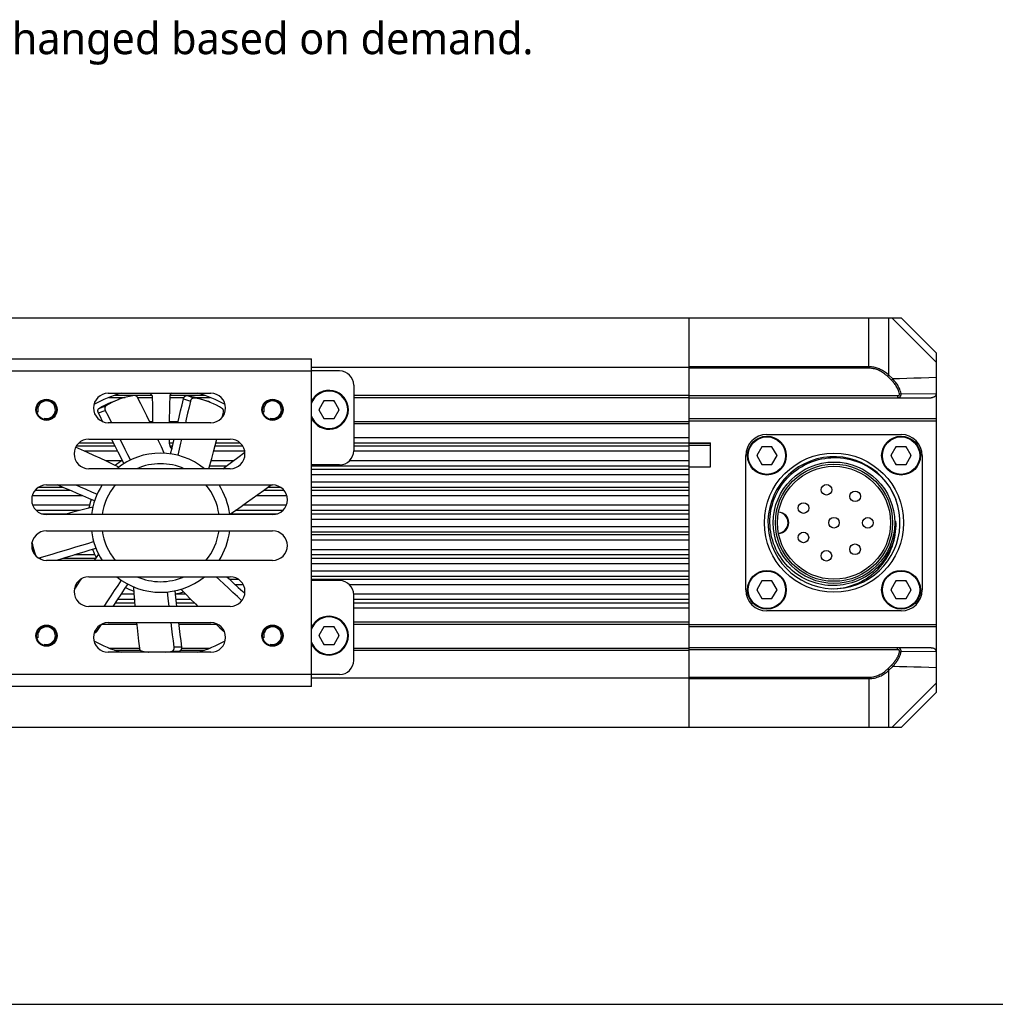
# Model space of a CAD drawing. Header units: millimetres. Extents: x 47 to 603, y 225 to 507.
# Tile 3 of 5: x 305 to 397, y 225 to 318. Entities that reach past the tile are written whole.
import ezdxf

# ---------------------------------------------------------------- set-up
doc = ezdxf.new("R2010")
doc.units = ezdxf.units.MM
doc.header["$LTSCALE"] = 46.255
doc.layers.get('0').update_dxf_attribs({"linetype": 'CONTINUOUS'})
for name, color, linetype in [('00_COMPONENTS', 7, 'CONTINUOUS'), ('50_ALL_DETAILS', 7, 'CONTINUOUS'), ('DRW0001FORMAT', 7, 'CONTINUOUS')]:
    doc.layers.add(name, color=color, linetype=linetype)
doc.styles.get("Standard").update_dxf_attribs({"font": 'Roboto-Regular.ttf'})

msp = doc.modelspace()

# ---------------------------------------------------------------- linework, layer by layer
at = {"color": 7}
msp.add_line((46.817476, 225.01778), (602.8311, 225.01778), dxfattribs=at)
at = {"layer": '00_COMPONENTS', "color": 7}
for p, q in [((294.477573, 289.830358), (388.367738, 289.830358)), ((368.367738, 251.163691), (368.367738, 289.830358)), ((391.701072, 286.497025), (388.367738, 289.830358)), ((391.701072, 254.497025), (391.701072, 286.497025)), ((304.034405, 285.963691), (332.701072, 285.963691)), ((332.701072, 255.030358), (332.701072, 285.963691)), ((368.367738, 285.163691), (332.701072, 285.163691)), ((335.367738, 284.830358), (332.701072, 284.830358)), ((313.534405, 282.730358), (323.201072, 282.730358)), ((314.679118, 282.713946), (314.674163, 282.730358)), ((322.05658, 282.713878), (322.061549, 282.730358)), ((336.701072, 283.497025), (336.701072, 277.297025)), ((313.593676, 282.330358), (315.138375, 282.330358)), ((314.160137, 281.988663), (313.869164, 281.850306)), ((313.919104, 281.917384), (314.571869, 282.154971)), ((316.300833, 282.330358), (317.71046, 282.330358)), ((319.342315, 282.330358), (320.679365, 282.330358)), ((321.814469, 282.330358), (323.141783, 282.330358)), ((322.554279, 282.070148), (322.242446, 282.151194)), ((322.323819, 282.170478), (322.976584, 281.932891)), ((333.886613, 281.997025), (333.405488, 281.163691)), ((334.848863, 281.997025), (333.886613, 281.997025)), ((335.329989, 281.163691), (334.848863, 281.997025)), ((336.701072, 282.330358), (368.367738, 282.330358)), ((368.367738, 282.297025), (391.192955, 282.297025)), ((313.250414, 281.099524), (313.514113, 280.579645)), ((324.285395, 280.444939), (324.400952, 280.941124)), ((333.405488, 281.163691), (333.886613, 280.330358)), ((334.848863, 280.330358), (335.329989, 281.163691)), ((312.940855, 280.063691), (313.002387, 280.063691)), ((313.514113, 280.579645), (313.84299, 279.930358)), ((323.201072, 279.930358), (313.534405, 279.930358)), ((317.417037, 280.063691), (317.746788, 280.063691)), ((319.282587, 280.063691), (320.131671, 280.063691)), ((333.886613, 280.330358), (334.848863, 280.330358)), ((336.701072, 280.063691), (368.367738, 280.063691)), ((391.701072, 280.297025), (368.367738, 280.297025)), ((391.701072, 280.097025), (368.367738, 280.097025)), ((311.701072, 278.397025), (325.034405, 278.397025)), ((368.367738, 278.030358), (370.367738, 278.030358)), ((370.367738, 275.763691), (370.367738, 278.030358)), ((375.701072, 278.830358), (388.367738, 278.830358)), ((368.367738, 277.830358), (370.367738, 277.830358)), ((375.217154, 277.663691), (374.736029, 276.830358)), ((376.179405, 277.663691), (375.217154, 277.663691)), ((376.66053, 276.830358), (376.179405, 277.663691)), ((387.883821, 277.663691), (387.402696, 276.830358)), ((388.846072, 277.663691), (387.883821, 277.663691)), ((389.327197, 276.830358), (388.846072, 277.663691)), ((373.701072, 264.163691), (373.701072, 276.830358)), ((374.736029, 276.830358), (375.217154, 275.997025)), ((376.179405, 275.997025), (376.66053, 276.830358)), ((387.402696, 276.830358), (387.883821, 275.997025)), ((388.846072, 275.997025), (389.327197, 276.830358)), ((390.367738, 276.830358), (390.367738, 264.163691)), ((325.034405, 275.597025), (311.701072, 275.597025)), ((335.367738, 275.963691), (332.701072, 275.963691)), ((368.367738, 275.763691), (370.367738, 275.763691)), ((375.217154, 275.997025), (376.179405, 275.997025)), ((387.883821, 275.997025), (388.846072, 275.997025)), ((307.701072, 274.063691), (329.034405, 274.063691)), ((387.748521, 272.979157), (387.869762, 272.688611)), ((329.034405, 271.263691), (307.701072, 271.263691)), ((387.868053, 270.599967), (387.866033, 270.631279)), ((387.867713, 270.562822), (387.866033, 270.631279)), ((387.869811, 270.569939), (387.868053, 270.599967)), ((307.701072, 269.730358), (329.034405, 269.730358)), ((387.868976, 270.497032), (387.867713, 270.562822)), ((387.871348, 270.5409), (387.869811, 270.569939)), ((387.872752, 270.511652), (387.871348, 270.5409)), ((387.873399, 270.497025), (387.872752, 270.511652)), ((306.43319, 268.000078), (306.327584, 268.599001)), ((306.404849, 268.249828), (306.490577, 267.939249)), ((329.034405, 266.930358), (307.701072, 266.930358)), ((311.701072, 265.397025), (325.034405, 265.397025)), ((335.367738, 265.030358), (332.701072, 265.030358)), ((375.217154, 264.997025), (374.736029, 264.163691)), ((374.736029, 264.163691), (375.217154, 263.330358)), ((376.179405, 264.997025), (375.217154, 264.997025)), ((376.66053, 264.163691), (376.179405, 264.997025)), ((376.179405, 263.330358), (376.66053, 264.163691)), ((387.883821, 264.997025), (387.402696, 264.163691)), ((387.402696, 264.163691), (387.883821, 263.330358)), ((388.846072, 264.997025), (387.883821, 264.997025)), ((389.327197, 264.163691), (388.846072, 264.997025)), ((388.846072, 263.330358), (389.327197, 264.163691)), ((336.701072, 257.497025), (336.701072, 263.697025)), ((375.217154, 263.330358), (376.179405, 263.330358)), ((387.883821, 263.330358), (388.846072, 263.330358)), ((325.034405, 262.597025), (311.701072, 262.597025)), ((388.367738, 262.163691), (375.701072, 262.163691)), ((312.858146, 260.888499), (312.429675, 260.231499)), ((312.940855, 260.930358), (316.208907, 260.930358)), ((313.534405, 261.063691), (323.201072, 261.063691)), ((320.179758, 260.930358), (323.706472, 260.930358)), ((333.886613, 260.663691), (333.405488, 259.830358)), ((334.848863, 260.663691), (333.886613, 260.663691)), ((335.329989, 259.830358), (334.848863, 260.663691)), ((336.701072, 260.930358), (368.367738, 260.930358)), ((368.367738, 260.897025), (391.701072, 260.897025)), ((368.367738, 260.697025), (391.701072, 260.697025)), ((333.405488, 259.830358), (333.886613, 258.997025)), ((334.848863, 258.997025), (335.329989, 259.830358)), ((313.593693, 258.663691), (316.466815, 258.663691)), ((320.441854, 258.663691), (323.141801, 258.663691)), ((333.886613, 258.997025), (334.848863, 258.997025)), ((336.701072, 258.663691), (368.367738, 258.663691)), ((391.192955, 258.697025), (368.367738, 258.697025)), ((323.201072, 258.263691), (313.534405, 258.263691)), ((314.673928, 258.263691), (314.678896, 258.280171)), ((322.056358, 258.280105), (322.061314, 258.263691)), ((335.367738, 256.163691), (332.701072, 256.163691)), ((368.367738, 255.830358), (332.701072, 255.830358)), ((332.701072, 255.030358), (304.034405, 255.030358)), ((391.701072, 254.497025), (388.367738, 251.163691)), ((388.367738, 251.163691), (292.85408, 251.163691))]:
    msp.add_line(p, q, dxfattribs=at)
at = {"layer": '00_COMPONENTS', "color": 4}
for p, q in [((385.332439, 285.080849), (385.332439, 289.830358)), ((387.220868, 284.41768), (387.220868, 289.830358)), ((391.701072, 285.613694), (387.484408, 289.830358)), ((304.034405, 284.830358), (332.701072, 284.830358)), ((385.332439, 285.22227), (368.367738, 285.22227)), ((385.332439, 285.080849), (368.367738, 285.080849)), ((387.107563, 284.301143), (387.220868, 284.41768)), ((387.460316, 283.958171), (387.107563, 284.301143)), ((387.573622, 284.074708), (387.220868, 284.41768)), ((387.460316, 283.958171), (387.573622, 284.074708)), ((388.231105, 282.652006), (388.370303, 282.684478)), ((388.370303, 282.684478), (391.6614, 282.673897)), ((314.121381, 282.530358), (317.646645, 282.530358)), ((319.342315, 282.530358), (322.614127, 282.530358)), ((320.633027, 282.211071), (321.285792, 281.973484)), ((321.603799, 282.26691), (320.951033, 282.504498)), ((336.701072, 282.530358), (368.367738, 282.530358)), ((368.367738, 282.497025), (388.044581, 282.497025)), ((388.044581, 282.497025), (388.044581, 282.297025)), ((312.597789, 280.86166), (313.250413, 281.099527)), ((312.652771, 281.290839), (313.305537, 281.528426)), ((336.701072, 279.863691), (368.367738, 279.863691)), ((310.77834, 278.049539), (314.020592, 278.049539)), ((319.284046, 278.049539), (319.657871, 278.049539)), ((323.696144, 278.049539), (325.95714, 278.049539)), ((336.701072, 278.549326), (368.367738, 278.549326)), ((336.701072, 278.049539), (368.367738, 278.049539)), ((314.177848, 277.737699), (310.51441, 277.737699)), ((314.429626, 277.237912), (311.316554, 277.237912)), ((319.584197, 277.737699), (319.341732, 277.737699)), ((326.412422, 277.237912), (323.484447, 277.237912)), ((326.221066, 277.737699), (323.615721, 277.737699)), ((368.367738, 277.737699), (336.701072, 277.737699)), ((368.367738, 277.237912), (336.701072, 277.237912)), ((368.367738, 277.997025), (370.367738, 277.997025)), ((314.809464, 276.350278), (313.254155, 276.350278)), ((325.347476, 276.350278), (323.245171, 276.350278)), ((368.367738, 276.350278), (336.306243, 276.350278)), ((324.678394, 275.850483), (323.107461, 275.850483)), ((368.367738, 275.850483), (332.701072, 275.850483)), ((332.701072, 275.544264), (368.367738, 275.544264)), ((332.701072, 275.044469), (368.367738, 275.044469)), ((332.701072, 274.349581), (368.367738, 274.349581)), ((309.927245, 273.543566), (306.612547, 273.543566)), ((306.957866, 273.849785), (309.21282, 273.849785)), ((330.122927, 273.543566), (328.187309, 273.543566)), ((328.604995, 273.849785), (329.777615, 273.849785)), ((332.701072, 273.849785), (368.367738, 273.849785)), ((368.367738, 273.543566), (332.701072, 273.543566)), ((311.090692, 273.043771), (306.354124, 273.043771)), ((330.381351, 273.043771), (327.495969, 273.043771)), ((368.367738, 273.043771), (332.701072, 273.043771)), ((311.767442, 272.150278), (306.399291, 272.150278)), ((310.792887, 271.650483), (306.736616, 271.650483)), ((329.998859, 271.650483), (325.512132, 271.650483)), ((330.336186, 272.150278), (326.233545, 272.150278)), ((368.367738, 272.150278), (332.701072, 272.150278)), ((368.367738, 271.650483), (332.701072, 271.650483)), ((307.235537, 271.344264), (309.658964, 271.344264)), ((325.217958, 271.344264), (329.499936, 271.344264)), ((332.701072, 271.344264), (368.367738, 271.344264)), ((332.701072, 270.844469), (368.367738, 270.844469)), ((332.701072, 270.149581), (368.367738, 270.149581)), ((332.701072, 269.649785), (368.367738, 269.649785)), ((368.367738, 269.343566), (332.701072, 269.343566)), ((368.367738, 268.843771), (332.701072, 268.843771)), ((306.433232, 267.950278), (306.354124, 267.950278)), ((312.054407, 267.950278), (311.996651, 267.950278)), ((368.367738, 267.950278), (332.701072, 267.950278)), ((307.15035, 267.043405), (307.122806, 267.199618)), ((309.318206, 267.144264), (312.344148, 267.144264)), ((312.275917, 267.450483), (310.333285, 267.450483)), ((368.367738, 267.450483), (332.701072, 267.450483)), ((332.701072, 267.144264), (368.367738, 267.144264)), ((332.701072, 266.644469), (368.367738, 266.644469)), ((332.701072, 265.949581), (368.367738, 265.949581)), ((325.83569, 265.143566), (324.998115, 265.143566)), ((332.701072, 265.449785), (368.367738, 265.449785)), ((368.367738, 265.143566), (332.701072, 265.143566)), ((310.602688, 264.643771), (310.460797, 264.643771)), ((326.27468, 264.643771), (325.52978, 264.643771)), ((368.367738, 264.643771), (336.306243, 264.643771)), ((315.991578, 263.25635), (314.40703, 263.25635)), ((315.950993, 263.756137), (314.734927, 263.756137)), ((320.833008, 263.756137), (319.851554, 263.756137)), ((321.326891, 263.25635), (319.904179, 263.25635)), ((368.367738, 263.756137), (336.701072, 263.756137)), ((368.367738, 263.25635), (336.701072, 263.25635)), ((314.202641, 262.944511), (316.018112, 262.944511)), ((319.940852, 262.944511), (321.638322, 262.944511)), ((336.701072, 262.944511), (368.367738, 262.944511)), ((336.701072, 262.444723), (368.367738, 262.444723)), ((336.701072, 261.130358), (368.367738, 261.130358)), ((312.429675, 260.231499), (312.306809, 260.334596)), ((320.441854, 258.751318), (319.747195, 258.751318)), ((388.044581, 258.497025), (368.367738, 258.497025)), ((388.044581, 258.497025), (388.044581, 258.697025)), ((314.12135, 258.463691), (316.54456, 258.463691)), ((319.548725, 258.366822), (320.243383, 258.366822)), ((320.377254, 258.463691), (322.614095, 258.463691)), ((336.701072, 258.463691), (368.367738, 258.463691)), ((388.231105, 258.342043), (388.370303, 258.309572)), ((391.6614, 258.320153), (388.370303, 258.309572)), ((387.107563, 256.692907), (387.460316, 257.035879)), ((387.107563, 256.692907), (387.220868, 256.576369)), ((387.220868, 256.576369), (387.573622, 256.919342)), ((387.460316, 257.035879), (387.573622, 256.919342)), ((332.701072, 256.163691), (304.034405, 256.163691)), ((368.367738, 255.913201), (385.332439, 255.913201)), ((368.367738, 255.771779), (385.332439, 255.771779)), ((385.332439, 255.913201), (385.332439, 251.163691)), ((387.220868, 251.163691), (387.220868, 256.576369)), ((391.701072, 255.380355), (387.484408, 251.163691))]:
    msp.add_line(p, q, dxfattribs=at)
for points in [[(387.220868, 284.41768), (387.115786, 284.512559), (387.011065, 284.599923), (386.907039, 284.679934), (386.804232, 284.752473), (386.70272, 284.818015), (386.602097, 284.877573), (386.502791, 284.931244), (386.404786, 284.979216), (386.306902, 285.022514), (386.209903, 285.061124), (386.113285, 285.095198), (386.013833, 285.125713), (385.911283, 285.152843), (385.806007, 285.176091), (385.695649, 285.195044), (385.57946, 285.209261), (385.458346, 285.218457), (385.332439, 285.22227)], [(387.107563, 284.301143), (387.008301, 284.392814), (386.909968, 284.477529), (386.812563, 284.555286), (386.716056, 284.625658), (386.620478, 284.689073), (386.525917, 284.746813), (386.43267, 284.798913), (386.340441, 284.845339), (386.248434, 284.887271), (386.157332, 284.924818), (386.066452, 284.957871), (385.972949, 284.987278), (385.876568, 285.013616), (385.777563, 285.036307), (385.673856, 285.054464), (385.564753, 285.067793), (385.450947, 285.076587), (385.332439, 285.080849)], [(388.231105, 282.652006), (388.196985, 282.776433), (388.159165, 282.894777), (388.117644, 283.007038), (388.071831, 283.112938), (388.022317, 283.212754), (387.970878, 283.307325), (387.917748, 283.396619), (387.862692, 283.480667), (387.806783, 283.5604), (387.750203, 283.63583), (387.692771, 283.706945), (387.635013, 283.774647), (387.577106, 283.839235), (387.518874, 283.90041), (387.460316, 283.958171)], [(391.701072, 284.194479), (390.983037, 284.174086), (390.277053, 284.153865), (389.583119, 284.133817), (388.901236, 284.113941), (388.231404, 284.094238), (387.573622, 284.074708)], [(388.370303, 282.684478), (388.335718, 282.816854), (388.296421, 282.942802), (388.252878, 283.062269), (388.205301, 283.174984), (388.154361, 283.281239), (388.101134, 283.381854), (388.046068, 283.476875), (387.989354, 283.566384), (387.93155, 283.65123), (387.87298, 283.731492), (387.813769, 283.807249), (387.754083, 283.879309), (387.69406, 283.947976), (387.633859, 284.013082), (387.573622, 284.074708)], [(388.044581, 282.297025), (388.063422, 282.297567), (388.0817, 282.299137), (388.099379, 282.301649), (388.116408, 282.305012), (388.132785, 282.309145), (388.14856, 282.313993), (388.163729, 282.319497), (388.178266, 282.325583), (388.192188, 282.332206), (388.205498, 282.339314), (388.218182, 282.346844), (388.230233, 282.354738), (388.241641, 282.362937), (388.252422, 282.371393), (388.262608, 282.380078), (388.272181, 282.388922), (388.281174, 282.397906), (388.289692, 282.407087), (388.297724, 282.416418), (388.305288, 282.425889), (388.312508, 282.435644), (388.319388, 282.445676), (388.325908, 282.455967), (388.332139, 282.466668), (388.338082, 282.477805), (388.343695, 282.489345), (388.34896, 282.501358), (388.35386, 282.513854), (388.358356, 282.526811), (388.362393, 282.540254), (388.365935, 282.554142), (388.368955, 282.568487), (388.37139, 282.583398), (388.373202, 282.598856), (388.374336, 282.614832), (388.374681, 282.631414), (388.374155, 282.648603), (388.372716, 282.66631), (388.370303, 282.684478)], [(388.044581, 282.497025), (388.055398, 282.497298), (388.065858, 282.497915), (388.07596, 282.498875), (388.085705, 282.500205), (388.095091, 282.501878), (388.104125, 282.503812), (388.112806, 282.506003), (388.121135, 282.508454), (388.129108, 282.511097), (388.136727, 282.513932), (388.143991, 282.516959), (388.150894, 282.52011), (388.157427, 282.523381), (388.163599, 282.526776), (388.169434, 282.530246), (388.174918, 282.533775), (388.180066, 282.537378), (388.184943, 282.54105), (388.189547, 282.544775), (388.193879, 282.548569), (388.198009, 282.552472), (388.201951, 282.556482), (388.20569, 282.5606), (388.20925, 282.564882), (388.212652, 282.569336), (388.215876, 282.573954), (388.218883, 282.578758), (388.221685, 282.583756), (388.224272, 282.588942), (388.226576, 282.594316), (388.228602, 282.599871), (388.230346, 282.605614), (388.231727, 282.611574), (388.23276, 282.617757), (388.23343, 282.624157), (388.233612, 282.63078), (388.233264, 282.637631), (388.232428, 282.644706), (388.231105, 282.652006)], [(388.370303, 258.309572), (388.372751, 258.327721), (388.37421, 258.345914), (388.374683, 258.364096), (388.374179, 258.382167), (388.372708, 258.40012), (388.370265, 258.418035), (388.366831, 258.435934), (388.362416, 258.453683), (388.35706, 258.471135), (388.350779, 258.488219), (388.343589, 258.504906), (388.335548, 258.521115), (388.326688, 258.536785), (388.317028, 258.551895), (388.306608, 258.566426), (388.295502, 258.580287), (388.283693, 258.5935), (388.271066, 258.606191), (388.257656, 258.618287), (388.243453, 258.629744), (388.228245, 258.640666), (388.211984, 258.650981), (388.194723, 258.660547), (388.176378, 258.669303), (388.156939, 258.677121), (388.136455, 258.683851), (388.114929, 258.689368), (388.092393, 258.693515), (388.068919, 258.696121), (388.044581, 258.697025)], [(388.231105, 258.342043), (388.2325, 258.349339), (388.233336, 258.356609), (388.233613, 258.363853), (388.233329, 258.371075), (388.232486, 258.37827), (388.231084, 258.385429), (388.229113, 258.39258), (388.226582, 258.399694), (388.223523, 258.406669), (388.219927, 258.413495), (388.215802, 258.420181), (388.211204, 258.426661), (388.206134, 258.432923), (388.200593, 258.438977), (388.194631, 258.444785), (388.188281, 258.45033), (388.181511, 258.455628), (388.174277, 258.460691), (388.166604, 258.465531), (388.158467, 258.470136), (388.149755, 258.474481), (388.140442, 258.4786), (388.130553, 258.482458), (388.120055, 258.485936), (388.10892, 258.489049), (388.097175, 258.491781), (388.084864, 258.493962), (388.072003, 258.495534), (388.058575, 258.496555), (388.044581, 258.497025)], [(387.460316, 257.035879), (387.492945, 257.068091), (387.524655, 257.100207), (387.555444, 257.132227), (387.585389, 257.164279), (387.614415, 257.196235), (387.642289, 257.227709), (387.668818, 257.258478), (387.694195, 257.288764), (387.718772, 257.318853), (387.742483, 257.348606), (387.765394, 257.378162), (387.788053, 257.408216), (387.810557, 257.43883), (387.832808, 257.469942), (387.855068, 257.502064), (387.877426, 257.535277), (387.899792, 257.569499), (387.922162, 257.605), (387.94456, 257.641776), (387.966962, 257.679831), (387.989288, 257.719438), (388.011566, 257.760596), (388.033768, 257.803305), (388.055728, 257.84785), (388.077481, 257.894231), (388.098992, 257.942446), (388.11999, 257.992776), (388.140516, 258.045225), (388.16053, 258.099788), (388.179635, 258.156725), (388.1977, 258.216124), (388.214856, 258.277897), (388.231105, 258.342043)], [(387.573622, 256.919342), (387.607339, 256.953614), (387.640091, 256.987815), (387.671885, 257.021927), (387.702821, 257.056054), (387.732814, 257.090064), (387.761599, 257.123584), (387.788995, 257.156352), (387.815221, 257.188584), (387.840615, 257.220615), (387.8651, 257.252301), (387.888772, 257.28376), (387.912197, 257.315745), (387.935445, 257.348337), (387.958427, 257.38146), (387.981445, 257.415644), (388.004552, 257.450996), (388.027648, 257.48743), (388.050782, 257.525211), (388.073937, 257.564353), (388.097066, 257.604866), (388.120164, 257.647015), (388.143201, 257.690815), (388.16612, 257.73628), (388.18885, 257.783682), (388.211354, 257.833037), (388.233554, 257.884359), (388.255305, 257.937915), (388.276553, 257.993724), (388.297201, 258.051793), (388.317012, 258.112381), (388.335838, 258.17558), (388.353635, 258.24131), (388.370303, 258.309572)], [(385.332439, 255.913201), (385.454415, 255.916406), (385.576465, 255.926526), (385.698589, 255.94356), (385.821748, 255.967843), (385.944981, 255.999041), (386.065403, 256.036146), (386.182829, 256.079625), (386.297444, 256.129011), (386.406926, 256.181891), (386.510993, 256.238515), (386.609926, 256.298634), (386.702248, 256.35908), (386.787721, 256.419888), (386.866583, 256.481023), (386.938075, 256.53922), (387.001942, 256.593388), (387.058438, 256.644617), (387.107563, 256.692907)], [(391.701072, 256.79957), (390.983071, 256.819962), (390.277107, 256.840182), (389.58318, 256.86023), (388.90129, 256.880106), (388.231438, 256.89981), (387.573622, 256.919342)], [(385.332439, 255.771779), (385.461853, 255.775159), (385.591761, 255.785585), (385.72196, 255.803107), (385.853087, 255.82803), (385.984071, 255.860177), (386.112188, 255.898648), (386.237226, 255.943483), (386.359115, 255.99427), (386.475511, 256.049045), (386.586289, 256.107544), (386.691594, 256.169333), (386.789683, 256.231889), (386.880605, 256.294768), (386.96464, 256.357594), (387.040562, 256.417778), (387.108167, 256.474165), (387.168186, 256.527133), (387.220868, 256.576369)]]:
    msp.add_lwpolyline(points, dxfattribs=at)
at = {"layer": '00_COMPONENTS', "color": 7}
for points in [[(391.6614, 282.673897), (391.665085, 282.64332), (391.664837, 282.613026), (391.660658, 282.583013), (391.652452, 282.552994), (391.640315, 282.523257), (391.624529, 282.494668), (391.605031, 282.467312), (391.581884, 282.441105), (391.555569, 282.416654), (391.526116, 282.393996), (391.493495, 282.373095), (391.458094, 282.354453), (391.419865, 282.338014), (391.378856, 282.323835), (391.335606, 282.312579), (391.290296, 282.30447), (391.242746, 282.299285), (391.192955, 282.297025)], [(391.701072, 282.297025), (391.699666, 282.338962), (391.697511, 282.380883), (391.694607, 282.422787), (391.690957, 282.464673), (391.686557, 282.506542), (391.681402, 282.548399), (391.67549, 282.590244), (391.668823, 282.632077), (391.6614, 282.673897)], [(312.652771, 281.290839), (312.931531, 281.459307), (313.216398, 281.612719), (313.507372, 281.751076), (313.804855, 281.874521), (313.919118, 281.917344)], [(313.869164, 281.850306), (313.584297, 281.696894), (313.305537, 281.528426)], [(314.571884, 282.154931), (314.45762, 282.112109), (314.160137, 281.988663)], [(316.023358, 282.498765), (315.700572, 282.452464), (315.382686, 282.390676), (315.069699, 282.313403), (314.76121, 282.220499), (314.571884, 282.154931)], [(316.300833, 282.310136), (316.283148, 282.340987), (316.264128, 282.369279), (316.243774, 282.395013), (316.221871, 282.418315), (316.198634, 282.439058), (316.174707, 282.456862), (316.150104, 282.471689), (316.124812, 282.483576), (316.09943, 282.492254), (316.074161, 282.497634), (316.048804, 282.499804), (316.023358, 282.498765)], [(317.481408, 279.930358), (317.450574, 279.994702), (317.167778, 280.576454), (316.881898, 281.156259), (316.592916, 281.734153), (316.300833, 282.310136)], [(320.100434, 279.930358), (320.227688, 280.473542), (320.36308, 281.052684), (320.498193, 281.63186), (320.633027, 282.211071)], [(320.633027, 282.211071), (320.642573, 282.245534), (320.654359, 282.278541), (320.668384, 282.310092), (320.684852, 282.340485), (320.703559, 282.369422), (320.723898, 282.396009), (320.745913, 282.420178), (320.769561, 282.441998), (320.794095, 282.460782), (320.819544, 282.476443), (320.845879, 282.489069), (320.872277, 282.49823), (320.898461, 282.503784), (320.924708, 282.505874), (320.951016, 282.5045)], [(321.285792, 281.973484), (321.153633, 281.405765), (321.021201, 280.838079), (320.888496, 280.270427), (320.808827, 279.930358)], [(320.951016, 282.5045), (321.272848, 282.45437), (321.58968, 282.388782), (321.901513, 282.307735), (322.208748, 282.211081), (322.323804, 282.170438)], [(321.603782, 282.266913), (321.577469, 282.268287), (321.551219, 282.266196), (321.525032, 282.26064), (321.498632, 282.251477), (321.472296, 282.238849), (321.446846, 282.223185), (321.422312, 282.204399), (321.398665, 282.182578), (321.376651, 282.158408), (321.356314, 282.13182), (321.337609, 282.102884), (321.321144, 282.072494), (321.30712, 282.040945), (321.295336, 282.007942), (321.285792, 281.973484)], [(322.242446, 282.151194), (321.925613, 282.216783), (321.603782, 282.266913)], [(322.976569, 281.932851), (322.861513, 281.973494), (322.554279, 282.070148)], [(324.309475, 281.263254), (324.032445, 281.435267), (323.749214, 281.592269), (323.459782, 281.734257), (323.163748, 281.861382), (322.976569, 281.932851)], [(312.597789, 280.86166), (312.58295, 280.894196), (312.570762, 280.927057), (312.561225, 280.960242), (312.554304, 280.994109), (312.550034, 281.028301), (312.548525, 281.061741), (312.549854, 281.094407), (312.553944, 281.126322), (312.560664, 281.156482), (312.570092, 281.184837), (312.58215, 281.211437), (312.596483, 281.235423), (312.612972, 281.256509), (312.631734, 281.274981), (312.652771, 281.290839)], [(313.019662, 280.029593), (312.86681, 280.33129), (312.597789, 280.86166)], [(313.305537, 281.528426), (313.284509, 281.512576), (313.265754, 281.494115), (313.249271, 281.473043), (313.234941, 281.449073), (313.222884, 281.422493), (313.213454, 281.394158), (313.206728, 281.364021), (313.202631, 281.33213), (313.20129, 281.299488), (313.202784, 281.266071), (313.207035, 281.231903), (313.213935, 281.198057), (313.223446, 281.164891), (313.235606, 281.132046), (313.250414, 281.099524)], [(324.400952, 280.941124), (324.407251, 280.975276), (324.410897, 281.00855), (324.411891, 281.040945), (324.410167, 281.072751), (324.40579, 281.103679), (324.398956, 281.132858), (324.389627, 281.160228), (324.37784, 281.185851), (324.363901, 281.209034), (324.347912, 281.229547), (324.32977, 281.24762), (324.309475, 281.263254)], [(315.010503, 276.082832), (314.743365, 276.614423), (314.475992, 277.145861), (314.208384, 277.677147), (313.845248, 278.397025)], [(314.617824, 278.397025), (314.829131, 277.977992), (315.091439, 277.457211), (315.353515, 276.93628), (315.615359, 276.415199)], [(318.817483, 277.058414), (318.550411, 277.649274), (318.280187, 278.238325), (318.206309, 278.397025)], [(319.409485, 276.99941), (319.546549, 277.578345), (319.739848, 278.397025)], [(320.448509, 278.397025), (320.354943, 278.000154), (320.220872, 277.432672), (320.086528, 276.865223)], [(323.036325, 275.597025), (323.128131, 275.924131), (323.299786, 276.549135), (323.467864, 277.17478), (323.632375, 277.801105), (323.785339, 278.397025)], [(314.518965, 275.747492), (313.934518, 276.028482), (313.348819, 276.306061), (312.761865, 276.580228), (312.173623, 276.850999), (311.584127, 277.11836), (310.993483, 277.38226), (310.44925, 277.621771)], [(324.338779, 275.597025), (324.799303, 275.940719), (325.275858, 276.296724), (325.752221, 276.652935), (326.424931, 277.156604)], [(375.988166, 270.497025), (375.991961, 270.786856), (376.009588, 271.075944), (376.040966, 271.363632), (376.085964, 271.649247), (376.144457, 271.932172), (376.216346, 272.211841), (376.301411, 272.487446), (376.399442, 272.758547), (376.510406, 273.025114), (376.634321, 273.286984), (376.77079, 273.543061), (376.919081, 273.791956), (377.078628, 274.032888), (377.249154, 274.265619), (377.430217, 274.489665), (377.621135, 274.704332), (377.821627, 274.909447), (378.031924, 275.105251), (378.251809, 275.291427), (378.480647, 275.467327), (378.718126, 275.632614), (378.963783, 275.786851), (379.217102, 275.929602), (379.477679, 276.06052), (379.745179, 276.179292), (380.018845, 276.285439), (380.29759, 276.378458), (380.58081, 276.458103), (380.867843, 276.524145), (381.157452, 276.576301), (381.448768, 276.614476), (381.741309, 276.638666), (382.034405, 276.648863)], [(382.034405, 276.648863), (382.345358, 276.644403), (382.656417, 276.624177), (382.966778, 276.588134), (383.275891, 276.536213), (383.582678, 276.468471), (383.885562, 276.385215), (384.18376, 276.286677), (384.476508, 276.173129), (384.762351, 276.045221), (385.040337, 275.903556), (385.310105, 275.748495), (385.571154, 275.580465), (385.822474, 275.400297), (386.063946, 275.208267), (386.296291, 275.003789), (386.519291, 274.786807), (386.731792, 274.558177), (386.933003, 274.318573), (387.122407, 274.068433), (387.299356, 273.808424), (387.462999, 273.539688), (387.612814, 273.263089), (387.748521, 272.979157)], [(312.229841, 272.55308), (311.683502, 272.788587), (311.13708, 273.023826), (310.590576, 273.258797), (310.043989, 273.493501), (309.49732, 273.727937), (308.713071, 274.063691)], [(310.464171, 274.063691), (310.87281, 273.888214), (311.408468, 273.657892), (311.944045, 273.427306), (312.479541, 273.196455)], [(324.990372, 271.294256), (325.525941, 271.659911), (326.059182, 272.028356), (326.590096, 272.399593), (327.118714, 272.773644), (327.645004, 273.150485), (328.168873, 273.53005), (328.690288, 273.912316), (328.894353, 274.063691)], [(312.068876, 271.980254), (311.440546, 271.819825), (310.813448, 271.655978), (310.187582, 271.488712), (309.562911, 271.318017), (309.368391, 271.263691)], [(382.034405, 264.556512), (381.750047, 264.560097), (381.465494, 264.57734), (381.181406, 264.608293), (380.898266, 264.65301), (380.616928, 264.711464), (380.3386, 264.783456), (380.063847, 264.868864), (379.793402, 264.967477), (379.528666, 265.078733), (379.270419, 265.202167), (379.018992, 265.337484), (378.775019, 265.48421), (378.539218, 265.641743), (378.311809, 265.80976), (378.092692, 265.988242), (377.882388, 266.176724), (377.681294, 266.374808), (377.489238, 266.58272), (377.306411, 266.800458), (377.133649, 267.02724), (376.971744, 267.262125), (376.821077, 267.5046), (376.682007, 267.754124), (376.555104, 268.009595), (376.440763, 268.269961), (376.33897, 268.535048), (376.249681, 268.805053), (376.173112, 269.079642), (376.109544, 269.357966), (376.059109, 269.639479), (376.021963, 269.923591), (375.998276, 270.209651), (375.988166, 270.497025)], [(387.868976, 270.497032), (387.865683, 270.218988), (387.849171, 269.942), (387.819566, 269.666695), (387.777085, 269.394063), (387.721891, 269.124324), (387.65392, 268.856956), (387.573188, 268.592333), (387.479851, 268.331309), (387.373892, 268.074115), (387.255217, 267.820951), (387.124148, 267.572892), (386.981409, 267.331437), (386.827483, 267.097341), (386.662612, 266.870904), (386.48736, 266.652827), (386.302198, 266.443596), (386.107556, 266.243617), (385.904009, 266.053404), (385.692481, 265.873673), (385.47311, 265.704386), (385.245209, 265.545041), (385.008842, 265.395876), (384.76481, 265.257594), (384.513431, 265.130547), (384.254967, 265.015069), (383.990168, 264.91169), (383.720143, 264.820971), (383.445382, 264.743167), (383.166608, 264.678573), (382.885366, 264.627562), (382.602629, 264.59023), (382.318755, 264.566547), (382.034405, 264.556512)], [(382.034405, 264.263691), (382.327954, 264.282469), (382.620561, 264.315149), (382.911558, 264.361725), (383.20061, 264.422235), (383.486694, 264.496555), (383.768149, 264.584243), (384.044122, 264.684924), (384.314258, 264.79836), (384.577723, 264.924092), (384.833795, 265.061623), (385.082145, 265.210619), (385.322558, 265.370827), (385.554435, 265.54174), (385.777408, 265.722992), (385.991544, 265.91462), (386.196541, 266.116434), (386.391688, 266.32779), (386.576413, 266.548071), (386.750178, 266.7766), (386.912717, 267.013017), (387.063869, 267.257158), (387.203543, 267.509097), (387.330984, 267.767696), (387.445239, 268.030877), (387.546029, 268.297462), (387.633503, 268.567265), (387.707614, 268.839607), (387.768308, 269.113586), (387.815687, 269.388785), (387.849887, 269.665285), (387.870907, 269.942697), (387.878729, 270.220152), (387.873399, 270.497025)], [(306.327995, 268.601517), (306.334936, 268.564227), (306.404849, 268.249828)], [(306.523266, 267.575658), (306.455562, 267.880122), (306.433232, 268.000086)], [(306.490577, 267.939249), (306.592192, 267.63207), (306.700606, 267.351786)], [(307.122806, 267.199618), (307.680544, 267.369023), (308.238391, 267.538173), (308.796347, 267.707067), (309.354412, 267.875706), (309.912585, 268.044089), (310.470866, 268.212216), (311.029255, 268.380087), (311.587752, 268.547702), (312.146357, 268.715062)], [(312.368621, 268.061738), (311.798719, 267.890968), (311.228925, 267.719941), (310.659241, 267.548654), (310.089666, 267.37711), (309.520199, 267.205307), (308.950843, 267.033246), (308.61096, 266.930358)], [(306.887411, 267.192359), (306.917227, 267.185842), (306.950421, 267.181524), (306.984833, 267.179793), (307.019385, 267.180729), (307.053718, 267.184358), (307.088192, 267.190655), (307.122806, 267.199618)], [(312.613513, 267.519439), (312.235304, 266.992665), (312.191094, 266.930358)], [(310.978121, 265.194832), (310.753843, 264.867234), (310.391387, 264.33139), (310.321158, 264.2263)], [(313.150641, 262.597025), (313.491803, 263.118155), (313.811396, 263.605806), (314.131236, 264.09333), (314.451322, 264.580728), (314.771654, 265.067999)], [(326.133566, 263.131286), (325.722604, 263.516646), (325.297525, 263.915623), (324.872611, 264.31482), (324.447865, 264.714238), (324.023286, 265.113876), (323.722751, 265.397025)], [(324.728762, 265.397025), (324.92835, 265.209169), (325.361699, 264.801675), (325.795219, 264.394404), (326.228906, 263.987358), (326.420795, 263.807426)], [(315.361904, 264.710384), (315.035102, 264.213241), (314.708549, 263.71597), (314.382246, 263.218571), (313.975, 262.597025)], [(315.898088, 264.452366), (315.946967, 263.805726), (315.999426, 263.159706), (316.048284, 262.597025)], [(320.385715, 264.214137), (320.838807, 263.7502), (321.294243, 263.289041), (321.752025, 262.830658), (321.987977, 262.597025)], [(319.287322, 262.597025), (319.194851, 263.382507), (319.127016, 263.961682)], [(319.809113, 264.067095), (319.878323, 263.476202), (319.947807, 262.885372), (319.981855, 262.597025)], [(316.19507, 261.063691), (316.245076, 260.581828), (316.315419, 259.93914), (316.389332, 259.297188), (316.466815, 258.655972)], [(319.747195, 258.751318), (319.677213, 259.33), (319.607499, 259.908743), (319.538053, 260.487549), (319.469202, 261.063691)], [(320.163824, 261.063691), (320.228479, 260.522676), (320.29933, 259.93216), (320.370455, 259.341708), (320.441854, 258.751318)], [(323.640679, 260.992645), (324.075693, 260.580811), (324.500123, 260.183498)], [(312.429675, 260.231499), (312.408917, 260.202379), (312.386553, 260.175394), (312.362582, 260.150543), (312.336713, 260.127615), (312.309237, 260.106822), (312.281031, 260.088794), (312.252077, 260.073612), (312.222393, 260.061196), (312.192914, 260.051937), (312.189286, 260.051191)], [(316.466815, 258.655972), (316.472577, 258.621725), (316.480531, 258.58921), (316.490676, 258.558429), (316.503175, 258.52913), (316.517865, 258.501565), (316.534267, 258.476483), (316.552395, 258.453954), (316.572234, 258.433908), (316.593261, 258.416891), (316.615303, 258.403084), (316.638532, 258.392305), (316.662949, 258.384555)], [(319.548741, 258.366826), (319.573937, 258.374535), (319.597889, 258.385477), (319.620597, 258.399654), (319.64227, 258.417294), (319.662699, 258.438169), (319.681256, 258.461592), (319.697886, 258.487636), (319.712643, 258.516229), (319.725064, 258.546471), (319.735081, 258.57841), (319.742761, 258.611999), (319.747839, 258.646188), (319.750226, 258.68063), (319.750012, 258.715673), (319.747195, 258.751318)], [(320.441854, 258.751318), (320.44467, 258.715668), (320.444884, 258.680621), (320.442496, 258.646175), (320.437416, 258.611983), (320.429734, 258.578393), (320.419716, 258.546453), (320.407294, 258.516212), (320.392535, 258.48762), (320.375905, 258.461578), (320.357348, 258.438157), (320.336919, 258.417286), (320.315247, 258.399648), (320.292541, 258.385474), (320.268592, 258.374533), (320.2434, 258.366826)], [(391.192955, 258.697025), (391.2428, 258.694757), (391.290395, 258.689562), (391.335739, 258.68144), (391.379014, 258.670167), (391.420038, 258.655967), (391.458274, 258.639511), (391.49367, 258.620853), (391.526278, 258.59994), (391.555715, 258.577272), (391.582012, 258.552814), (391.605138, 258.526603), (391.624615, 258.499245), (391.64038, 258.47065), (391.652497, 258.440908), (391.660686, 258.4109), (391.664852, 258.380917), (391.665091, 258.350668), (391.6614, 258.320153)], [(391.6614, 258.320153), (391.668823, 258.361973), (391.67549, 258.403805), (391.681402, 258.445651), (391.686557, 258.487507), (391.690957, 258.529376), (391.694607, 258.571262), (391.697511, 258.613166), (391.699666, 258.655087), (391.701072, 258.697025)], [(316.662949, 258.384555), (316.982105, 258.317665), (317.301953, 258.267003), (317.332781, 258.263691)], [(318.95397, 258.263691), (319.229173, 258.30386), (319.548741, 258.366826)], [(320.2434, 258.366826), (319.923831, 258.30386), (319.648628, 258.263691)]]:
    msp.add_lwpolyline(points, dxfattribs=at)
for centre, radius in [((307.701072, 281.163691), 1), ((307.701072, 281.163691), 0.933301), ((329.034405, 281.163691), 1), ((329.034405, 281.163691), 0.933301), ((375.701072, 276.830358), 1.833333), ((388.367738, 276.830358), 1.833333), ((382.034405, 270.497025), 5.733333), ((382.034405, 270.497025), 5.533333), ((382.034405, 270.497025), 5.333333), ((381.32841, 273.608547), 0.5), ((384.032185, 272.986436), 0.5), ((379.156291, 271.882476), 0.5), ((382.034405, 270.497025), 0.5), ((385.231513, 270.48463), 0.5), ((379.151322, 269.108561), 0.5), ((381.317242, 267.374718), 0.5), ((384.023228, 267.987137), 0.5), ((375.701072, 264.163691), 1.833333), ((388.367738, 264.163691), 1.833333), ((307.701072, 259.830358), 1), ((307.701072, 259.830358), 0.933301), ((329.034405, 259.830358), 1), ((329.034405, 259.830358), 0.933301)]:
    msp.add_circle(centre, radius, dxfattribs=at)
at = {"layer": '00_COMPONENTS', "color": 4}
for centre, radius in [((375.701072, 276.830358), 1.766667), ((388.367738, 276.830358), 1.766667), ((382.034405, 270.497025), 6.566667), ((375.701072, 264.163691), 1.766667), ((388.367738, 264.163691), 1.766667)]:
    msp.add_circle(centre, radius, dxfattribs=at)
at = {"layer": '00_COMPONENTS', "color": 7}
for centre, radius, start, end in [((335.367738, 283.497025), 1.333333, 0, 90), ((313.534405, 281.330358), 1.4, 90, 270), ((318.367738, 270.497025), 12.761617, 106.53121995, 119.04254715), ((316.0446, 281.417068), 1.951324, 31.38552974, 42.31096833), ((320.964436, 281.247816), 2.070734, 134.25933229, 141.56884974), ((318.367738, 270.497025), 12.761617, 60.95688884, 73.46878278), ((323.201072, 281.330358), 1.4, 270, 90), ((334.367738, 281.163691), 1.833333, 204.41714365, 155.58285635), ((-171.687006, 273.743557), 489.474656, 0.72421936, 1.01724123), ((409.828879, 279.10787), 90.551439, 177.83103438, 179.47956965), ((334.367738, 281.163691), 0.933333, 117.85197764, 123.23449942), ((334.367738, 281.163691), 0.933333, 57.83662832, 63.23449942), ((334.367738, 281.163691), 0.933333, 177.30059014, 183.23449942), ((334.367738, 281.163691), 0.933333, 357.30059014, 3.23449942), ((334.367738, 281.163691), 0.933333, 237.83662832, 243.23449942), ((334.367738, 281.163691), 0.933333, 297.85197764, 303.23449942), ((311.701072, 276.997025), 1.4, 90, 270), ((409.828879, 279.10787), 90.551439, 180.44978619, 180.69207464), ((325.034405, 276.997025), 1.4, 270, 90), ((375.701072, 276.830358), 2, 90, 180), ((388.367738, 276.830358), 2, 0, 90), ((320.187525, 278.055742), 0.904436, 182.6371868, 222.06006075), ((335.367738, 277.297025), 1.333333, 270, 360), ((375.701072, 276.830358), 0.933333, 117.90845362, 123.56599281), ((375.701072, 276.830358), 0.933333, 58.11066036, 63.23449942), ((388.367738, 276.830358), 0.933333, 117.90845362, 123.56599281), ((388.367738, 276.830358), 0.933333, 58.11066036, 63.23449942), ((318.469146, 270.498049), 6.902869, 121.52204064, 128.38412296), ((318.469146, 270.498049), 6.569506, 50.92630745, 129.08986318), ((375.701072, 276.830358), 0.933333, 177.02347077, 183.56599281), ((382.034405, 270.497025), 6.233333, 20.8941277, 20.58468371), ((375.701072, 276.830358), 0.933333, 357.57448587, 2.9067657), ((388.367738, 276.830358), 0.933333, 177.02347077, 183.56599281), ((388.367738, 276.830358), 0.933333, 357.57448587, 2.9067657), ((375.701072, 276.830358), 0.933333, 237.55936238, 243.23449942), ((375.701072, 276.830358), 0.933333, 297.79625113, 302.9067657), ((388.367738, 276.830358), 0.933333, 237.55936238, 243.23449942), ((388.367738, 276.830358), 0.933333, 297.79625113, 302.9067657), ((307.701072, 272.663691), 1.4, 90, 270), ((318.469146, 270.498049), 6.569536, 147.12140423, 173.30551113), ((318.469146, 270.498049), 6.569536, 6.69288602, 32.87210012), ((329.034405, 272.663691), 1.4, 270, 90), ((318.469146, 270.498049), 6.902869, 161.52327695, 168.38165503), ((318.367738, 270.497025), 6.902869, 6.37714597, 7.86189317), ((376.701072, 270.497025), 1, 275.37937899, 84.62062101), ((376.767738, 270.497025), 1, 271.60162834, 88.3986065), ((307.701072, 268.330358), 1.4, 90, 270), ((318.469146, 270.498049), 6.569536, 186.71110775, 212.90248416), ((318.469146, 270.498049), 6.569536, 327.09979543, 353.28883046), ((329.034405, 268.330358), 1.4, 270, 90), ((318.469146, 270.498049), 6.902869, 201.52034621, 208.38366072), ((311.701072, 263.997025), 1.4, 90, 270), ((318.469146, 270.498049), 6.569536, 230.95059857, 309.04273723), ((325.034405, 263.997025), 1.4, 270, 90), ((335.367738, 263.697025), 1.333333, 0, 90), ((454.319418, 347.129443), 165.845333, 209.83276076, 209.87711493), ((375.030284, 150.161186), 131.533373, 119.22400813, 119.34734876), ((318.367738, 270.497025), 6.902869, 242.2226239, 249.31320345), ((375.701072, 264.163691), 2, 180, 270), ((375.701072, 264.163691), 0.933333, 177.02347077, 183.56599281), ((375.701072, 264.163691), 0.933333, 117.90845362, 123.56599281), ((375.701072, 264.163691), 0.933333, 58.11066036, 63.23449942), ((375.701072, 264.163691), 0.933333, 357.57448587, 2.9067657), ((388.367738, 264.163691), 0.933333, 177.02347077, 183.56599281), ((388.367738, 264.163691), 0.933333, 117.90845362, 123.56599281), ((388.367738, 264.163691), 2, 270, 360), ((388.367738, 264.163691), 0.933333, 58.11066036, 63.23449942), ((388.367738, 264.163691), 0.933333, 357.57448587, 2.9067657), ((318.367738, 270.497025), 6.902869, 282.36380457, 289.0576645), ((375.701072, 264.163691), 0.933333, 237.55936238, 243.23449942), ((375.701072, 264.163691), 0.933333, 297.79625113, 302.9067657), ((388.367738, 264.163691), 0.933333, 237.55936238, 243.23449942), ((388.367738, 264.163691), 0.933333, 297.79625113, 302.9067657), ((334.367738, 259.830358), 1.833333, 204.41714372, 155.58285635), ((313.534405, 259.663691), 1.4, 90, 270), ((323.201072, 259.663691), 1.4, 270, 90), ((334.367738, 259.830358), 0.933333, 117.85197764, 123.23449942), ((334.367738, 259.830358), 0.933333, 57.83662832, 63.23449942), ((334.367738, 259.830358), 0.933333, 177.30059014, 183.23449942), ((334.367738, 259.830358), 0.933333, 357.30059014, 3.23449942), ((318.367738, 270.497025), 12.761617, 240.95688872, 253.46878278), ((318.367738, 270.497025), 12.761617, 286.53121995, 299.04254699), ((334.367738, 259.830358), 0.933333, 237.83662832, 243.23449942), ((334.367738, 259.830358), 0.933333, 297.85197764, 303.23449942), ((335.367738, 257.497025), 1.333333, 270, 360)]:
    msp.add_arc(centre, radius, start, end, dxfattribs=at)
at = {"layer": '00_COMPONENTS', "color": 4}
for centre, radius, start, end in [((334.367738, 281.163691), 1.766667, 199.01954654, 160.98042699), ((307.701072, 281.163691), 0.833333, 255, 195), ((329.034405, 281.163691), 0.833333, 255, 195), ((318.469146, 270.498049), 5.569475, 66.33090272, 113.66825083), ((318.469146, 270.498049), 5.569475, 140.18319446, 172.09792998), ((318.469146, 270.498049), 5.569479, 7.90166759, 39.81581408), ((318.469146, 270.498049), 5.569475, 187.92292652, 219.84380934), ((318.469146, 270.498049), 5.569479, 320.15520389, 352.07658201), ((318.469146, 270.498049), 5.569475, 246.38319387, 293.61577691), ((334.367738, 259.830358), 1.766667, 199.01954654, 160.98042699), ((307.701072, 259.830358), 0.833333, 255, 195), ((329.034405, 259.830358), 0.833333, 255, 195)]:
    msp.add_arc(centre, radius, start, end, dxfattribs=at)
at = {"layer": 'DRW0001FORMAT', "color": 7}
msp.add_line((46.817476, 225.01778), (602.8311, 225.01778), dxfattribs=at)

# ---------------------------------------------------------------- texts
at = {"layer": '50_ALL_DETAILS', "color": 3}
msp.add_text('Installation position can be changed based on demand.', height=3, dxfattribs=at).set_placement((251.921719, 314.741712))

doc.saveas('drawing.dxf')
